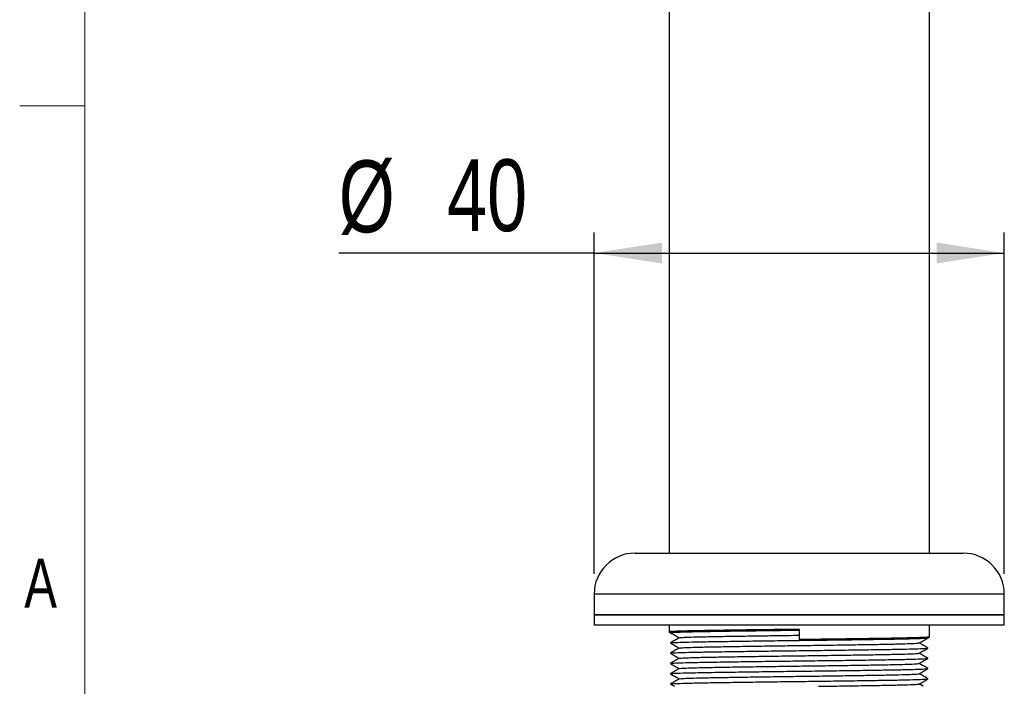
# Model space of a CAD drawing. Header units: millimetres. Extents: x 5 to 273, y 7 to 200.
# Tile 2 of 13: x 5 to 53, y 31 to 64. Entities that reach past the tile are written whole.
import ezdxf

# ---------------------------------------------------------------- set-up
doc = ezdxf.new("R2010")
doc.units = ezdxf.units.MM
doc.layers.add('FORMAT', color=7, linetype='Continuous')
doc.styles.add('SLDTEXTSTYLE0', font='TXT', dxfattribs={"width": 0.75})
doc.dimstyles.new('SLDDIMSTYLE0', dxfattribs={"dimtxt": 3.5, "dimasz": 3.302, "dimexe": 0, "dimexo": 0.0625, "dimgap": 0.875, "dimtad": 1, "dimdec": 3, "dimlfac": 2, "dimrnd": 1e-09, "dimzin": 12, "dimdsep": 46, "dimtxsty": 'SLDTEXTSTYLE0', "dimsah": 1, "dimcen": 0.09, "dimadec": 0, "dimazin": 3, "dimtfac": 1, "dimtdec": 3, "dimtofl": 0, "dimtmove": 0, "dimatfit": 3, "dimfxl": 0, "dimfrac": 2, "dimtolj": 1, "dimtzin": 12, "dimarcsym": 0})

# ---------------------------------------------------------------- blocks, each defined once
blk = doc.blocks.new('_D')
at = {"layer": 'FORMAT'}
for p, q in [((33.217, 36.698), (33.217, 53.322)), ((53.217, 36.698), (53.217, 53.322)), ((33.217, 52.322), (20.764, 52.322)), ((33.217, 52.322), (53.217, 52.322))]:
    blk.add_line(p, q, dxfattribs=at)
for points in [[(33.217, 52.322), (36.519, 51.814), (36.519, 52.83)], [(53.217, 52.322), (49.915, 52.83), (49.915, 51.814)]]:
    blk.add_solid(points, dxfattribs=at)
at = {"layer": 'FORMAT', "char_height": 3.5, "attachment_point": 1, "style": 'SLDTEXTSTYLE0'}
for s, insert in [('%%c', (20.764, 56.833)), ('40', (26.043, 56.887))]:
    blk.add_mtext(s, dxfattribs=dict(at, insert=insert))

msp = doc.modelspace()

# ---------------------------------------------------------------- linework, layer by layer
at = {"color": 7, "linetype": 'Continuous', "lineweight": 18}
for p, q in [((8.38015, 196.675), (8.38015, 9.95866)), ((8.38015, 59.48866), (5.20515, 59.48866))]:
    msp.add_line(p, q, dxfattribs=at)
at = {"color": 7, "linetype": 'Continuous', "lineweight": 25}
for p, q in [((36.86715, 78.93335), (36.86715, 37.69821)), ((49.56715, 37.69821), (49.56715, 78.93335)), ((35.21715, 37.69821), (43.21715, 37.69821)), ((43.21715, 37.69821), (51.21715, 37.69821)), ((33.21715, 35.69821), (33.21715, 34.69821)), ((53.21715, 34.69821), (53.21715, 35.69821)), ((33.21715, 34.69821), (33.21715, 34.19821)), ((33.21715, 34.69821), (53.21715, 34.69821)), ((43.21715, 34.69821), (33.21715, 34.69821)), ((53.21715, 34.69821), (43.21715, 34.69821)), ((53.21715, 34.19821), (53.21715, 34.69821)), ((33.21715, 34.19821), (53.21715, 34.19821)), ((36.86715, 34.19821), (36.86715, 33.86188)), ((49.56715, 33.61188), (49.56715, 34.19821)), ((36.86849, 33.86033), (36.93549, 33.82164)), ((43.21715, 33.98688), (43.21715, 33.48688)), ((49.49882, 33.57164), (49.56582, 33.61033)), ((43.21715, 33.48688), (43.21715, 33.44821)), ((36.93548, 31.32164), (37.1274, 31.21081)), ((49.26325, 31.21081), (49.06863, 31.32321))]:
    msp.add_line(p, q, dxfattribs=at)
at = {"color": 8, "linetype": 'Continuous', "lineweight": 25}
for p, q in [((43.21715, 35.69821), (33.21715, 35.69821)), ((53.21715, 35.69821), (43.21715, 35.69821))]:
    msp.add_line(p, q, dxfattribs=at)
at = {"color": 7, "linetype": 'Continuous', "lineweight": 25}
for centre, start, end in [((35.21715, 35.69821), 90, 180), ((51.21715, 35.69821), 0, 90)]:
    msp.add_arc(centre, 2, start, end, dxfattribs=at)
for points, knots in [([(43.21715, 33.98688), (42.8056, 33.98188), (41.97443, 33.97177), (40.77112, 33.95563), (39.66316, 33.9395), (38.69835, 33.92438), (37.90671, 33.90927), (37.30773, 33.89314), (36.96384, 33.87697), (36.82733, 33.8664), (36.87525, 33.86081), (36.87984, 33.86027)], [0, 0, 0, 0, 0.12218323, 0.24676094, 0.37133865, 0.49352187, 0.6157051, 0.74028281, 0.86486052, 0.98704375, 1, 1, 1, 1]), ([(36.93548, 33.82164), (37.00767, 33.77996), (37.15107, 33.69715), (37.29447, 33.61433), (37.36568, 33.57321)], [0, 0, 0, 0, 0.50338423, 1, 1, 1, 1]), ([(37.37953, 33.57491), (37.39927, 33.57936), (37.44169, 33.58891), (37.78048, 33.60446), (38.3229, 33.62059), (39.05468, 33.63571), (39.94286, 33.65082), (40.96376, 33.66696), (42.07228, 33.68309), (42.83801, 33.6932), (43.21715, 33.69821)], [0, 0, 0, 0, 0.11143481, 0.23942709, 0.36741937, 0.49295139, 0.61848342, 0.7464757, 0.87446797, 1, 1, 1, 1]), ([(49.55447, 33.61027), (49.53294, 33.6058), (49.48685, 33.59622), (49.11855, 33.58063), (48.52971, 33.5645), (47.7354, 33.54938), (46.7713, 33.53427), (45.66315, 33.51813), (44.45988, 33.502), (43.62871, 33.49189), (43.21715, 33.48688)], [0, 0, 0, 0, 0.11213261, 0.24002431, 0.36791602, 0.49334954, 0.61878307, 0.74667477, 0.87456648, 1, 1, 1, 1]), ([(37.36859, 33.57489), (37.29641, 33.5332), (37.15204, 33.44983), (37.00767, 33.36646), (36.93548, 33.32477)], [0, 0, 0, 0, 0.49999694, 1, 1, 1, 1]), ([(36.93548, 33.32164), (37.00767, 33.27996), (37.15107, 33.19715), (37.29447, 33.11433), (37.36568, 33.07321)], [0, 0, 0, 0, 0.50338423, 1, 1, 1, 1]), ([(36.94676, 33.32482), (36.96806, 33.3293), (37.01365, 33.33888), (37.37802, 33.35446), (37.96065, 33.37059), (38.74658, 33.38571), (39.7005, 33.40082), (40.79696, 33.41696), (41.98753, 33.43309), (42.80994, 33.4432), (43.21715, 33.44821)], [0, 0, 0, 0, 0.11206825, 0.23996923, 0.36787022, 0.49331282, 0.61875543, 0.74665641, 0.87455739, 1, 1, 1, 1]), ([(37.37953, 33.07491), (37.39927, 33.07936), (37.44169, 33.08891), (37.78048, 33.10446), (38.3229, 33.12059), (39.05468, 33.13571), (39.94286, 33.15082), (40.96376, 33.16696), (42.07228, 33.18309), (43.21715, 33.19821), (44.36203, 33.21332), (45.47055, 33.22946), (46.49145, 33.24559), (47.37963, 33.26071), (48.11141, 33.27582), (48.65382, 33.29195), (48.99262, 33.30751), (49.03504, 33.31706), (49.05478, 33.3215)], [0, 0, 0, 0, 0.05571741, 0.11971354, 0.18370968, 0.2464757, 0.30924171, 0.37323785, 0.43723399, 0.5, 0.56276601, 0.62676215, 0.69075829, 0.7535243, 0.81629032, 0.88028646, 0.94428259, 1, 1, 1, 1]), ([(49.06572, 33.32153), (49.1379, 33.36321), (49.28227, 33.44659), (49.42664, 33.52996), (49.49883, 33.57164)], [0, 0, 0, 0, 0.49999694, 1, 1, 1, 1]), ([(49.49883, 33.07477), (49.42664, 33.11646), (49.28324, 33.19927), (49.13984, 33.28208), (49.06863, 33.32321)], [0, 0, 0, 0, 0.50338423, 1, 1, 1, 1]), ([(37.36859, 33.07489), (37.29641, 33.0332), (37.15204, 32.94983), (37.00767, 32.86646), (36.93548, 32.82477)], [0, 0, 0, 0, 0.49999694, 1, 1, 1, 1]), ([(36.93548, 32.82164), (37.00767, 32.77996), (37.15107, 32.69715), (37.29447, 32.61433), (37.36568, 32.57321)], [0, 0, 0, 0, 0.50338423, 1, 1, 1, 1]), ([(36.94676, 32.82482), (36.96806, 32.8293), (37.01365, 32.83888), (37.37802, 32.85446), (37.96065, 32.87059), (38.74658, 32.88571), (39.7005, 32.90082), (40.79696, 32.91696), (41.98753, 32.93309), (43.21715, 32.94821), (44.44677, 32.96332), (45.63735, 32.97946), (46.73381, 32.99559), (47.68773, 33.01071), (48.47366, 33.02582), (49.05629, 33.04195), (49.42066, 33.05754), (49.46625, 33.06712), (49.48754, 33.07159)], [0, 0, 0, 0, 0.05603413, 0.11998462, 0.18393511, 0.24665641, 0.30937771, 0.37332821, 0.4372787, 0.5, 0.5627213, 0.62667179, 0.69062229, 0.75334359, 0.81606489, 0.88001538, 0.94396587, 1, 1, 1, 1]), ([(37.37953, 32.57491), (37.39927, 32.57936), (37.44169, 32.58891), (37.78048, 32.60446), (38.3229, 32.62059), (39.05468, 32.63571), (39.94286, 32.65082), (40.96376, 32.66696), (42.07228, 32.68309), (43.21715, 32.69821), (44.36203, 32.71332), (45.47055, 32.72946), (46.49145, 32.74559), (47.37963, 32.76071), (48.11141, 32.77582), (48.65382, 32.79195), (48.99262, 32.80751), (49.03504, 32.81706), (49.05478, 32.8215)], [0, 0, 0, 0, 0.05571741, 0.11971354, 0.18370968, 0.2464757, 0.30924171, 0.37323785, 0.43723399, 0.5, 0.56276601, 0.62676215, 0.69075829, 0.7535243, 0.81629032, 0.88028646, 0.94428259, 1, 1, 1, 1]), ([(49.06572, 32.82153), (49.1379, 32.86321), (49.28227, 32.94659), (49.42664, 33.02996), (49.49883, 33.07164)], [0, 0, 0, 0, 0.49999694, 1, 1, 1, 1]), ([(49.49883, 32.57477), (49.42664, 32.61646), (49.28324, 32.69927), (49.13984, 32.78208), (49.06863, 32.82321)], [0, 0, 0, 0, 0.50338423, 1, 1, 1, 1]), ([(37.36859, 32.57489), (37.29641, 32.5332), (37.15204, 32.44983), (37.00767, 32.36646), (36.93548, 32.32477)], [0, 0, 0, 0, 0.49999694, 1, 1, 1, 1]), ([(36.93548, 32.32164), (37.00767, 32.27996), (37.15107, 32.19715), (37.29447, 32.11433), (37.36568, 32.07321)], [0, 0, 0, 0, 0.50338423, 1, 1, 1, 1]), ([(36.94676, 32.32482), (36.96806, 32.3293), (37.01365, 32.33888), (37.37802, 32.35446), (37.96065, 32.37059), (38.74658, 32.38571), (39.7005, 32.40082), (40.79696, 32.41696), (41.98753, 32.43309), (43.21715, 32.44821), (44.44677, 32.46332), (45.63735, 32.47946), (46.73381, 32.49559), (47.68773, 32.51071), (48.47366, 32.52582), (49.05629, 32.54195), (49.42066, 32.55754), (49.46625, 32.56712), (49.48754, 32.57159)], [0, 0, 0, 0, 0.05603413, 0.11998462, 0.18393511, 0.24665641, 0.30937771, 0.37332821, 0.4372787, 0.5, 0.5627213, 0.62667179, 0.69062229, 0.75334359, 0.81606489, 0.88001538, 0.94396587, 1, 1, 1, 1]), ([(37.37953, 32.07491), (37.39927, 32.07936), (37.44169, 32.08891), (37.78048, 32.10446), (38.3229, 32.12059), (39.05468, 32.13571), (39.94286, 32.15082), (40.96376, 32.16696), (42.07228, 32.18309), (43.21715, 32.19821), (44.36203, 32.21332), (45.47055, 32.22946), (46.49145, 32.24559), (47.37963, 32.26071), (48.11141, 32.27582), (48.65382, 32.29195), (48.99262, 32.30751), (49.03504, 32.31706), (49.05478, 32.3215)], [0, 0, 0, 0, 0.05571741, 0.11971354, 0.18370968, 0.2464757, 0.30924171, 0.37323785, 0.43723399, 0.5, 0.56276601, 0.62676215, 0.69075829, 0.7535243, 0.81629032, 0.88028646, 0.94428259, 1, 1, 1, 1]), ([(49.06572, 32.32153), (49.1379, 32.36321), (49.28227, 32.44659), (49.42664, 32.52996), (49.49883, 32.57164)], [0, 0, 0, 0, 0.49999694, 1, 1, 1, 1]), ([(49.49883, 32.07477), (49.42664, 32.11646), (49.28324, 32.19927), (49.13984, 32.28208), (49.06863, 32.32321)], [0, 0, 0, 0, 0.50338423, 1, 1, 1, 1]), ([(37.36859, 32.07489), (37.29641, 32.0332), (37.15204, 31.94983), (37.00767, 31.86646), (36.93548, 31.82477)], [0, 0, 0, 0, 0.49999694, 1, 1, 1, 1]), ([(36.93548, 31.82164), (37.00767, 31.77996), (37.15107, 31.69715), (37.29447, 31.61433), (37.36568, 31.57321)], [0, 0, 0, 0, 0.50338423, 1, 1, 1, 1]), ([(36.94676, 31.82482), (36.96806, 31.8293), (37.01365, 31.83888), (37.37802, 31.85446), (37.96065, 31.87059), (38.74658, 31.88571), (39.7005, 31.90082), (40.79696, 31.91696), (41.98753, 31.93309), (43.21715, 31.94821), (44.44677, 31.96332), (45.63735, 31.97946), (46.73381, 31.99559), (47.68773, 32.01071), (48.47366, 32.02582), (49.05629, 32.04195), (49.42066, 32.05754), (49.46625, 32.06712), (49.48754, 32.07159)], [0, 0, 0, 0, 0.05603413, 0.11998462, 0.18393511, 0.24665641, 0.30937771, 0.37332821, 0.4372787, 0.5, 0.5627213, 0.62667179, 0.69062229, 0.75334359, 0.81606489, 0.88001538, 0.94396587, 1, 1, 1, 1]), ([(37.37953, 31.57491), (37.39927, 31.57936), (37.44169, 31.58891), (37.78048, 31.60446), (38.3229, 31.62059), (39.05468, 31.63571), (39.94286, 31.65082), (40.96376, 31.66696), (42.07228, 31.68309), (43.21715, 31.69821), (44.36203, 31.71332), (45.47055, 31.72946), (46.49145, 31.74559), (47.37963, 31.76071), (48.11141, 31.77582), (48.65382, 31.79195), (48.99262, 31.80751), (49.03504, 31.81706), (49.05478, 31.8215)], [0, 0, 0, 0, 0.05571741, 0.11971354, 0.18370968, 0.2464757, 0.30924171, 0.37323785, 0.43723399, 0.5, 0.56276601, 0.62676215, 0.69075829, 0.7535243, 0.81629032, 0.88028646, 0.94428259, 1, 1, 1, 1]), ([(49.06572, 31.82153), (49.1379, 31.86321), (49.28227, 31.94659), (49.42664, 32.02996), (49.49883, 32.07164)], [0, 0, 0, 0, 0.49999694, 1, 1, 1, 1]), ([(49.49883, 31.57477), (49.42664, 31.61646), (49.28324, 31.69927), (49.13984, 31.78208), (49.06863, 31.82321)], [0, 0, 0, 0, 0.50338423, 1, 1, 1, 1]), ([(37.36859, 31.57489), (37.29641, 31.5332), (37.15204, 31.44983), (37.00767, 31.36646), (36.93548, 31.32477)], [0, 0, 0, 0, 0.49999694, 1, 1, 1, 1]), ([(36.94676, 31.32482), (36.96806, 31.3293), (37.01365, 31.33888), (37.37802, 31.35446), (37.96065, 31.37059), (38.74658, 31.38571), (39.7005, 31.40082), (40.79696, 31.41696), (41.98753, 31.43309), (43.21715, 31.44821), (44.44677, 31.46332), (45.63735, 31.47946), (46.73381, 31.49559), (47.68773, 31.51071), (48.47366, 31.52582), (49.05629, 31.54195), (49.42066, 31.55754), (49.46625, 31.56712), (49.48754, 31.57159)], [0, 0, 0, 0, 0.05603413, 0.11998462, 0.18393511, 0.24665641, 0.30937771, 0.37332821, 0.4372787, 0.5, 0.5627213, 0.62667179, 0.69062229, 0.75334359, 0.81606489, 0.88001538, 0.94396587, 1, 1, 1, 1]), ([(44.15674, 31.21081), (44.22044, 31.21166), (44.66902, 31.21765), (45.46898, 31.22949), (46.49186, 31.24559), (47.37952, 31.26071), (48.11144, 31.27582), (48.65382, 31.29195), (48.99262, 31.30751), (49.03504, 31.31706), (49.05478, 31.3215)], [0, 0, 0, 0, 0.02364991, 0.16655426, 0.3094586, 0.44961605, 0.58977351, 0.73267785, 0.87558219, 1, 1, 1, 1]), ([(49.06572, 31.32153), (49.1379, 31.36321), (49.28227, 31.44659), (49.42664, 31.52996), (49.49883, 31.57164)], [0, 0, 0, 0, 0.49999694, 1, 1, 1, 1])]:
    msp.add_open_spline(points, degree=3, knots=knots, dxfattribs=at)
at = {"color": 8, "linetype": 'Continuous', "lineweight": 25}
for points, knots in [([(36.94658, 33.82161), (36.94208, 33.82215), (36.89474, 33.82773), (37.02984, 33.8383), (37.37006, 33.85446), (37.96273, 33.87059), (38.74602, 33.88571), (39.70065, 33.90082), (40.79692, 33.91696), (41.98754, 33.93309), (42.80994, 33.9432), (43.21715, 33.94821)], [0, 0, 0, 0, 0.0128416, 0.13503901, 0.2596312, 0.38422339, 0.5064208, 0.62861821, 0.7532104, 0.87780259, 1, 1, 1, 1]), ([(43.21715, 33.44821), (43.62437, 33.45321), (44.44677, 33.46332), (45.63735, 33.47946), (46.73381, 33.49559), (47.68773, 33.51071), (48.47366, 33.52582), (49.0563, 33.54195), (49.4208, 33.55754), (49.46641, 33.56713), (49.48773, 33.57161)], [0, 0, 0, 0, 0.12541856, 0.25329503, 0.38117149, 0.50659005, 0.63200861, 0.75988508, 0.88776154, 1, 1, 1, 1])]:
    msp.add_open_spline(points, degree=3, knots=knots, dxfattribs=at)

# ---------------------------------------------------------------- texts
at = {"color": 7, "linetype": 'Continuous', "lineweight": 0, "insert": (5.42951, 37.42446), "char_height": 2.38125, "attachment_point": 1, "style": 'SLDTEXTSTYLE0'}
msp.add_mtext('A', dxfattribs=at)

# ---------------------------------------------------------------- dimensions: what is measured, and where the dimension line sits
at = {"layer": 'FORMAT'}
dim = msp.add_linear_dim(base=(53.21715, 52.32161), p1=(33.21715, 35.69821), p2=(53.21715, 35.69821), text='%%c<>', dimstyle='SLDDIMSTYLE0', dxfattribs=at)
dim.commit()
dim.dimension.update_dxf_attribs({"geometry": '_D', "text_midpoint": (25.98961, 52.32161), "dimtype": 160})

doc.saveas('drawing.dxf')
